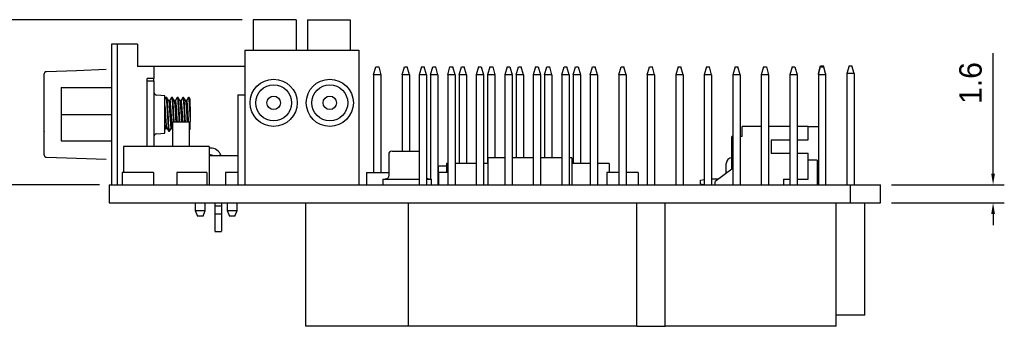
# Model space of a CAD drawing. Header units: millimetres. Extents: x 274 to 694, y 677 to 971.
# Tile 3 of 22: x 355 to 442, y 765 to 793. Entities that reach past the tile are written whole.
import ezdxf

# ---------------------------------------------------------------- set-up
doc = ezdxf.new("R2010")
doc.units = ezdxf.units.MM
doc.layers.get('0').update_dxf_attribs({"linetype": 'CONTINUOUS'})
doc.layers.get('Defpoints').update_dxf_attribs({"linetype": 'CONTINUOUS'})
doc.dimstyles.get("Standard").update_dxf_attribs({"dimtxt": 2, "dimasz": 1, "dimexe": 1, "dimexo": 1, "dimgap": 1, "dimtad": 1, "dimdec": 1, "dimzin": 0, "dimdsep": 46, "dimtxsty": 'Standard', "dimcen": 1, "dimclrd": 1, "dimclre": 3, "dimclrt": 3, "dimadec": 0, "dimazin": 0, "dimtfac": 1, "dimtdec": 1, "dimtofl": 0, "dimtmove": 0, "dimatfit": 3, "dimfxl": 1, "dimtolj": 1, "dimtzin": 0, "dimarcsym": 0})

# ---------------------------------------------------------------- blocks, each defined once
blk = doc.blocks.new('*D6')
at = {"color": 3, "lineweight": -2}
for p, q in [((374.494, 792.729), (349.15, 792.729)), ((361.791, 778.029), (349.15, 778.029))]:
    blk.add_line(p, q, dxfattribs=at)
at = {"color": 1, "lineweight": -2}
blk.add_line((350.15, 791.729), (350.15, 779.029), dxfattribs=at)
at = {"color": 1}
for points in [[(349.983, 791.729), (350.316, 791.729), (350.15, 792.729)], [(349.983, 779.029), (350.316, 779.029), (350.15, 778.029)]]:
    blk.add_solid(points, dxfattribs=at)
at = {"layer": 'Defpoints', "color": 0}
for p in [(375.494, 792.729), (350.15, 778.029), (362.791, 778.029)]:
    blk.add_point(p, dxfattribs=at)
at = {"color": 3, "insert": (348.15, 785.379), "char_height": 2, "attachment_point": 5, "rotation": 90}
blk.add_mtext('\\A1;14.7', dxfattribs=at)
blk = doc.blocks.new('*D8')
at = {"color": 1, "lineweight": -2}
for p, q in [((441.411, 779.029), (441.411, 789.76)), ((441.411, 775.429), (441.411, 774.429))]:
    blk.add_line(p, q, dxfattribs=at)
at = {"color": 3, "lineweight": -2}
for p, q in [((432.374, 778.029), (442.411, 778.029)), ((432.374, 776.429), (442.411, 776.429))]:
    blk.add_line(p, q, dxfattribs=at)
at = {"color": 1}
for points in [[(441.245, 779.029), (441.578, 779.029), (441.411, 778.029)], [(441.245, 775.429), (441.578, 775.429), (441.411, 776.429)]]:
    blk.add_solid(points, dxfattribs=at)
at = {"layer": 'Defpoints', "color": 0}
for p in [(431.374, 778.029), (441.411, 778.029), (431.374, 776.429)]:
    blk.add_point(p, dxfattribs=at)
at = {"color": 3, "insert": (439.411, 787.094), "char_height": 2, "attachment_point": 5, "rotation": 90}
blk.add_mtext('\\A1;1.6', dxfattribs=at)

msp = doc.modelspace()

# ---------------------------------------------------------------- linework, layer by layer
at = {"linetype": 'Continuous'}
for p, q in [((379.304, 792.729), (375.494, 792.729)), ((375.494, 792.729), (375.494, 790.029)), ((379.304, 792.729), (379.304, 790.029)), ((380.32, 792.729), (384.13, 792.729)), ((380.32, 792.729), (380.32, 790.029)), ((384.13, 792.729), (384.13, 790.029)), ((362.877, 790.551), (362.877, 790.399)), ((363.377, 790.551), (362.877, 790.551)), ((363.377, 790.551), (363.377, 790.399)), ((363.377, 790.551), (363.377, 790.399)), ((365.177, 790.551), (363.377, 790.551)), ((365.177, 790.551), (365.177, 790.399)), ((362.877, 790.399), (362.877, 789.966)), ((362.877, 789.966), (362.877, 789.317)), ((363.377, 790.399), (363.377, 789.966)), ((363.377, 790.399), (363.377, 789.966)), ((363.377, 789.966), (363.377, 789.317)), ((363.377, 789.966), (363.377, 789.317)), ((365.177, 790.399), (365.177, 789.966)), ((365.177, 789.966), (365.177, 789.317)), ((374.732, 790.029), (375.212, 790.029)), ((374.732, 790.029), (374.732, 778.029)), ((375.212, 790.029), (380.632, 790.029)), ((380.632, 790.029), (384.892, 790.029)), ((384.892, 790.029), (384.892, 778.029)), ((362.877, 789.317), (362.877, 788.551)), ((363.377, 789.317), (363.377, 788.551)), ((363.377, 789.317), (363.377, 788.551)), ((365.177, 789.317), (365.177, 788.551)), ((356.879, 787.942), (356.877, 787.897)), ((356.877, 787.89), (356.877, 787.897)), ((356.877, 787.824), (356.877, 787.89)), ((356.877, 787.69), (356.877, 787.824)), ((356.889, 787.985), (356.879, 787.942)), ((356.895, 788.002), (356.889, 787.985)), ((356.903, 788.018), (356.895, 788.002)), ((356.913, 788.032), (356.903, 788.018)), ((356.924, 788.045), (356.913, 788.032)), ((356.936, 788.056), (356.924, 788.045)), ((356.95, 788.066), (356.936, 788.056)), ((356.966, 788.075), (356.95, 788.066)), ((356.983, 788.082), (356.966, 788.075)), ((357.025, 788.093), (356.983, 788.082)), ((357.07, 788.096), (357.025, 788.093)), ((359.732, 788.189), (357.07, 788.096)), ((362.395, 788.282), (359.732, 788.189)), ((362.877, 788.551), (362.877, 780.029)), ((363.377, 788.551), (363.377, 780.029)), ((363.377, 788.551), (363.377, 778.029)), ((366.627, 788.551), (365.177, 788.551)), ((366.627, 788.551), (366.627, 787.497)), ((374.731, 788.551), (366.627, 788.551)), ((386.218, 787.829), (386.418, 788.529)), ((386.218, 787.829), (386.218, 779.129)), ((386.868, 787.829), (386.218, 787.829)), ((386.418, 788.529), (386.668, 788.529)), ((386.668, 788.529), (386.868, 787.829)), ((386.868, 787.829), (386.868, 779.129)), ((388.758, 787.829), (388.958, 788.529)), ((388.758, 787.829), (388.758, 781.029)), ((389.408, 787.829), (388.758, 787.829)), ((388.958, 788.529), (389.208, 788.529)), ((389.408, 787.829), (389.208, 788.529)), ((389.408, 787.829), (389.408, 781.029)), ((390.482, 788.529), (390.282, 787.829)), ((390.932, 787.829), (390.282, 787.829)), ((390.282, 787.829), (390.282, 778.029)), ((390.482, 788.529), (390.732, 788.529)), ((390.932, 787.829), (390.732, 788.529)), ((390.932, 787.829), (390.932, 778.029)), ((391.298, 787.829), (391.498, 788.529)), ((391.948, 787.829), (391.298, 787.829)), ((391.298, 787.829), (391.298, 778.529)), ((391.498, 788.529), (391.748, 788.529)), ((391.948, 787.829), (391.748, 788.529)), ((391.948, 787.829), (391.948, 778.029)), ((392.822, 787.829), (393.022, 788.529)), ((393.472, 787.829), (392.822, 787.829)), ((392.822, 787.829), (392.822, 778.029)), ((393.022, 788.529), (393.272, 788.529)), ((393.472, 787.829), (393.272, 788.529)), ((393.472, 787.829), (393.472, 778.029)), ((393.838, 787.829), (394.038, 788.529)), ((394.488, 787.829), (393.838, 787.829)), ((393.838, 787.829), (393.838, 779.929)), ((394.038, 788.529), (394.288, 788.529)), ((394.488, 787.829), (394.288, 788.529)), ((394.488, 787.829), (394.488, 779.929)), ((395.562, 788.529), (395.362, 787.829)), ((396.012, 787.829), (395.362, 787.829)), ((395.362, 787.829), (395.362, 778.029)), ((395.562, 788.529), (395.812, 788.529)), ((395.812, 788.529), (396.012, 787.829)), ((396.012, 787.829), (396.012, 778.029)), ((396.578, 788.529), (396.378, 787.829)), ((396.378, 787.829), (396.378, 779.929)), ((397.028, 787.829), (396.378, 787.829)), ((396.578, 788.529), (396.828, 788.529)), ((396.828, 788.529), (397.028, 787.829)), ((397.028, 787.829), (397.028, 780.429)), ((398.102, 788.529), (397.902, 787.829)), ((397.902, 787.829), (397.902, 778.029)), ((398.552, 787.829), (397.902, 787.829)), ((398.102, 788.529), (398.352, 788.529)), ((398.352, 788.529), (398.552, 787.829)), ((398.552, 787.829), (398.552, 778.029)), ((398.918, 787.829), (399.118, 788.529)), ((399.568, 787.829), (398.918, 787.829)), ((398.918, 787.829), (398.918, 780.429)), ((399.118, 788.529), (399.368, 788.529)), ((399.568, 787.829), (399.368, 788.529)), ((399.568, 787.829), (399.568, 780.429)), ((400.642, 788.529), (400.442, 787.829)), ((401.092, 787.829), (400.442, 787.829)), ((400.442, 787.829), (400.442, 778.029)), ((400.642, 788.529), (400.892, 788.529)), ((400.892, 788.529), (401.092, 787.829)), ((401.092, 787.829), (401.092, 778.029)), ((401.458, 787.829), (401.658, 788.529)), ((402.108, 787.829), (401.458, 787.829)), ((401.458, 787.829), (401.458, 780.429)), ((401.658, 788.529), (401.908, 788.529)), ((402.108, 787.829), (401.908, 788.529)), ((402.108, 787.829), (402.108, 780.429)), ((402.982, 787.829), (403.182, 788.529)), ((402.982, 787.829), (402.982, 778.029)), ((403.632, 787.829), (402.982, 787.829)), ((403.182, 788.529), (403.432, 788.529)), ((403.632, 787.829), (403.432, 788.529)), ((403.632, 787.829), (403.632, 778.029)), ((403.998, 787.829), (404.198, 788.529)), ((404.648, 787.829), (403.998, 787.829)), ((403.998, 787.829), (403.998, 779.929)), ((404.198, 788.529), (404.448, 788.529)), ((404.448, 788.529), (404.648, 787.829)), ((404.648, 787.829), (404.648, 779.929)), ((405.522, 787.829), (405.722, 788.529)), ((405.522, 787.829), (405.522, 778.029)), ((406.172, 787.829), (405.522, 787.829)), ((405.722, 788.529), (405.972, 788.529)), ((406.172, 787.829), (405.972, 788.529)), ((406.172, 787.829), (406.172, 778.029)), ((408.062, 787.829), (408.262, 788.529)), ((408.712, 787.829), (408.062, 787.829)), ((408.062, 787.829), (408.062, 778.029)), ((408.262, 788.529), (408.512, 788.529)), ((408.712, 787.829), (408.512, 788.529)), ((408.712, 787.829), (408.712, 778.029)), ((410.602, 787.829), (410.802, 788.529)), ((411.252, 787.829), (410.602, 787.829)), ((410.602, 787.829), (410.602, 778.029)), ((410.802, 788.529), (411.052, 788.529)), ((411.252, 787.829), (411.052, 788.529)), ((411.252, 787.829), (411.252, 778.029)), ((413.342, 788.529), (413.142, 787.829)), ((413.142, 787.829), (413.142, 778.029)), ((413.792, 787.829), (413.142, 787.829)), ((413.342, 788.529), (413.592, 788.529)), ((413.792, 787.829), (413.592, 788.529)), ((413.792, 787.829), (413.792, 778.029)), ((415.882, 788.529), (415.682, 787.829)), ((416.332, 787.829), (415.682, 787.829)), ((415.682, 787.829), (415.682, 778.029)), ((415.882, 788.529), (416.132, 788.529)), ((416.332, 787.829), (416.132, 788.529)), ((416.332, 787.829), (416.332, 778.029)), ((418.422, 788.529), (418.222, 787.829)), ((418.222, 787.829), (418.222, 778.029)), ((418.872, 787.829), (418.222, 787.829)), ((418.422, 788.529), (418.672, 788.529)), ((418.872, 787.829), (418.672, 788.529)), ((418.872, 787.829), (418.872, 778.029)), ((420.962, 788.529), (420.762, 787.829)), ((421.412, 787.829), (420.762, 787.829)), ((420.762, 787.829), (420.762, 778.029)), ((420.962, 788.529), (421.212, 788.529)), ((421.212, 788.529), (421.412, 787.829)), ((421.412, 787.829), (421.412, 778.029)), ((423.502, 788.529), (423.302, 787.829)), ((423.302, 787.829), (423.302, 778.029)), ((423.952, 787.829), (423.302, 787.829)), ((423.502, 788.529), (423.752, 788.529)), ((423.752, 788.529), (423.952, 787.829)), ((423.952, 787.829), (423.952, 778.029)), ((425.842, 787.929), (426.042, 788.629)), ((425.842, 787.829), (426.042, 788.529)), ((425.842, 787.929), (425.842, 787.829)), ((425.87, 787.929), (425.842, 787.929)), ((426.492, 787.829), (425.842, 787.829)), ((425.842, 787.829), (425.842, 778.029)), ((426.042, 788.629), (426.292, 788.629)), ((426.042, 788.529), (426.292, 788.529)), ((426.492, 787.929), (426.292, 788.629)), ((426.292, 788.529), (426.492, 787.829)), ((426.492, 787.929), (426.463, 787.929)), ((426.492, 787.929), (426.492, 787.829)), ((426.492, 787.829), (426.492, 778.029)), ((428.582, 788.629), (428.382, 787.929)), ((429.032, 787.929), (428.382, 787.929)), ((428.382, 787.929), (428.382, 778.029)), ((428.582, 788.629), (428.832, 788.629)), ((429.032, 787.929), (428.832, 788.629)), ((429.032, 787.929), (429.032, 778.029)), ((356.877, 787.495), (356.877, 787.69)), ((356.877, 787.249), (356.877, 787.495)), ((356.877, 786.964), (356.877, 787.249)), ((356.877, 786.655), (356.877, 786.964)), ((366.627, 787.497), (366.027, 787.497)), ((366.027, 781.429), (366.027, 787.497)), ((366.027, 787.297), (366.627, 787.297)), ((366.627, 787.297), (366.627, 787.497)), ((366.627, 787.297), (366.627, 787.151)), ((366.627, 787.151), (366.627, 786.797)), ((356.877, 786.339), (356.877, 786.655)), ((356.877, 786.152), (356.877, 786.339)), ((356.877, 785.939), (356.877, 786.152)), ((358.377, 786.678), (362.877, 786.678)), ((358.377, 786.678), (358.377, 785.341)), ((366.627, 786.797), (366.627, 781.797)), ((356.877, 785.563), (356.877, 785.939)), ((356.877, 785.283), (356.877, 785.563)), ((356.877, 785.035), (356.877, 785.283)), ((358.377, 785.341), (358.377, 784.29)), ((367.627, 785.96), (366.901, 786.023)), ((367.627, 785.833), (367.627, 785.96)), ((367.627, 785.473), (367.627, 785.833)), ((367.709, 785.792), (367.627, 785.651)), ((367.627, 784.933), (367.627, 785.473)), ((367.649, 784.991), (367.627, 785.245)), ((367.708, 785.787), (367.71, 785.794)), ((367.789, 785.797), (367.715, 785.797)), ((367.715, 785.794), (367.721, 785.794)), ((367.721, 785.794), (367.724, 785.788)), ((367.724, 785.788), (367.737, 785.74)), ((367.737, 785.74), (367.747, 785.676)), ((367.747, 785.676), (367.751, 785.649)), ((367.751, 785.649), (367.764, 785.522)), ((367.764, 785.522), (367.774, 785.402)), ((367.774, 785.402), (367.778, 785.357)), ((367.778, 785.357), (367.791, 785.166)), ((367.807, 785.759), (367.789, 785.794)), ((367.866, 785.67), (367.79, 785.801)), ((367.791, 785.166), (367.801, 785.003)), ((367.81, 785.743), (367.807, 785.759)), ((367.821, 785.681), (367.81, 785.743)), ((367.834, 785.565), (367.821, 785.681)), ((367.837, 785.529), (367.834, 785.565)), ((367.847, 785.41), (367.837, 785.529)), ((367.861, 785.227), (367.847, 785.41)), ((367.864, 785.176), (367.861, 785.227)), ((367.874, 785.014), (367.864, 785.176)), ((367.943, 785.539), (367.866, 785.67)), ((368.071, 785.547), (367.933, 785.547)), ((367.941, 785.536), (367.947, 785.528)), ((367.947, 785.528), (367.961, 785.473)), ((367.961, 785.473), (367.974, 785.387)), ((367.974, 785.387), (367.988, 785.266)), ((367.988, 785.266), (368.001, 785.122)), ((368.209, 785.792), (368.067, 785.547)), ((368.093, 785.5), (368.071, 785.543)), ((368.106, 785.425), (368.093, 785.5)), ((368.12, 785.32), (368.106, 785.425)), ((368.133, 785.182), (368.12, 785.32)), ((368.147, 785.024), (368.133, 785.182)), ((368.289, 785.797), (368.215, 785.797)), ((368.215, 785.792), (368.221, 785.793)), ((368.221, 785.793), (368.231, 785.766)), ((368.231, 785.766), (368.235, 785.752)), ((368.235, 785.752), (368.248, 785.671)), ((368.248, 785.671), (368.258, 785.583)), ((368.258, 785.583), (368.262, 785.549)), ((368.262, 785.549), (368.275, 785.394)), ((368.275, 785.394), (368.285, 785.254)), ((368.285, 785.254), (368.289, 785.204)), ((368.294, 785.794), (368.289, 785.794)), ((368.289, 785.204), (368.302, 784.992)), ((368.366, 785.67), (368.29, 785.802)), ((368.304, 785.769), (368.294, 785.794)), ((368.318, 785.7), (368.304, 785.769)), ((368.321, 785.676), (368.318, 785.7)), ((368.331, 785.589), (368.321, 785.676)), ((368.345, 785.445), (368.331, 785.589)), ((368.348, 785.402), (368.345, 785.445)), ((368.358, 785.264), (368.348, 785.402)), ((368.372, 785.059), (368.358, 785.264)), ((368.442, 785.539), (368.366, 785.67)), ((368.571, 785.547), (368.433, 785.547)), ((368.441, 785.537), (368.445, 785.533)), ((368.445, 785.533), (368.458, 785.486)), ((368.458, 785.486), (368.472, 785.403)), ((368.472, 785.403), (368.485, 785.291)), ((368.485, 785.291), (368.499, 785.147)), ((368.709, 785.793), (368.567, 785.547)), ((368.591, 785.509), (368.571, 785.543)), ((368.604, 785.441), (368.591, 785.509)), ((368.617, 785.339), (368.604, 785.441)), ((368.631, 785.21), (368.617, 785.339)), ((368.644, 785.051), (368.631, 785.21)), ((368.789, 785.797), (368.715, 785.797)), ((368.715, 785.797), (368.715, 785.797)), ((368.715, 785.797), (368.719, 785.796)), ((368.719, 785.796), (368.732, 785.764)), ((368.732, 785.764), (368.742, 785.712)), ((368.742, 785.712), (368.746, 785.689)), ((368.746, 785.689), (368.759, 785.577)), ((368.759, 785.577), (368.769, 785.466)), ((368.769, 785.466), (368.772, 785.425)), ((368.772, 785.425), (368.786, 785.245)), ((368.786, 785.245), (368.796, 785.089)), ((368.805, 785.766), (368.789, 785.796)), ((368.866, 785.67), (368.79, 785.802)), ((368.815, 785.716), (368.805, 785.766)), ((368.829, 785.615), (368.815, 785.716)), ((368.832, 785.583), (368.829, 785.615)), ((368.842, 785.474), (368.832, 785.583)), ((368.855, 785.303), (368.842, 785.474)), ((368.859, 785.254), (368.855, 785.303)), ((368.869, 785.099), (368.859, 785.254)), ((368.942, 785.539), (368.866, 785.67)), ((369.071, 785.547), (368.933, 785.547)), ((368.941, 785.539), (368.943, 785.539)), ((368.943, 785.539), (368.956, 785.496)), ((368.956, 785.496), (368.969, 785.42)), ((368.969, 785.42), (368.983, 785.31)), ((368.983, 785.31), (368.996, 785.175)), ((368.996, 785.175), (369.01, 785.01)), ((369.208, 785.792), (369.067, 785.547)), ((369.088, 785.518), (369.071, 785.543)), ((369.102, 785.454), (369.088, 785.518)), ((369.115, 785.36), (369.102, 785.454)), ((369.129, 785.232), (369.115, 785.36)), ((369.142, 785.082), (369.129, 785.232)), ((369.289, 785.797), (369.215, 785.797)), ((369.215, 785.796), (369.216, 785.797)), ((369.216, 785.797), (369.226, 785.783)), ((369.226, 785.783), (369.23, 785.773)), ((369.23, 785.773), (369.243, 785.708)), ((369.243, 785.708), (369.253, 785.631)), ((369.253, 785.631), (369.256, 785.6)), ((369.256, 785.6), (369.27, 785.459)), ((369.27, 785.459), (369.28, 785.328)), ((369.28, 785.328), (369.283, 785.281)), ((369.283, 785.281), (369.297, 785.079)), ((369.299, 785.785), (369.289, 785.797)), ((369.366, 785.67), (369.29, 785.802)), ((369.312, 785.732), (369.299, 785.785)), ((369.316, 785.712), (369.312, 785.732)), ((369.326, 785.637), (369.316, 785.712)), ((369.339, 785.506), (369.326, 785.637)), ((369.343, 785.466), (369.339, 785.506)), ((369.353, 785.337), (369.343, 785.466)), ((369.366, 785.143), (369.353, 785.337)), ((369.442, 785.539), (369.366, 785.67)), ((369.571, 785.547), (369.433, 785.547)), ((369.441, 785.539), (369.454, 785.506)), ((369.454, 785.506), (369.467, 785.435)), ((369.467, 785.435), (369.481, 785.333)), ((369.481, 785.333), (369.494, 785.199)), ((369.494, 785.199), (369.507, 785.042)), ((369.709, 785.793), (369.567, 785.547)), ((369.586, 785.525), (369.571, 785.545)), ((369.599, 785.469), (369.586, 785.525)), ((369.613, 785.377), (369.599, 785.469)), ((369.626, 785.258), (369.613, 785.377)), ((369.64, 785.108), (369.626, 785.258)), ((369.708, 785.79), (369.71, 785.794)), ((369.71, 785.794), (369.713, 785.797)), ((369.789, 785.797), (369.715, 785.797)), ((369.715, 785.795), (369.727, 785.781)), ((369.727, 785.781), (369.737, 785.742)), ((369.737, 785.742), (369.74, 785.723)), ((369.74, 785.723), (369.754, 785.625)), ((369.754, 785.625), (369.764, 785.526)), ((369.764, 785.526), (369.767, 785.488)), ((369.767, 785.488), (369.781, 785.32)), ((369.781, 785.32), (369.791, 785.171)), ((369.8, 785.783), (369.789, 785.792)), ((369.834, 785.725), (369.79, 785.802)), ((369.791, 785.171), (369.794, 785.118)), ((369.81, 785.745), (369.8, 785.783)), ((369.823, 785.659), (369.81, 785.745)), ((369.827, 785.631), (369.823, 785.659)), ((369.837, 785.533), (369.827, 785.631)), ((369.879, 785.648), (369.834, 785.725)), ((369.85, 785.374), (369.837, 785.533)), ((369.854, 785.328), (369.85, 785.374)), ((369.86, 785.231), (369.854, 785.328)), ((369.867, 785.129), (369.86, 785.231)), ((369.877, 785.615), (369.877, 785.647)), ((369.877, 785.541), (369.877, 785.615)), ((369.877, 785.422), (369.877, 785.541)), ((369.877, 785.27), (369.877, 785.422)), ((369.877, 784.967), (369.877, 785.27)), ((374.112, 786.029), (374.112, 778.029)), ((374.112, 786.029), (374.732, 786.029)), ((356.877, 784.787), (356.877, 785.035)), ((356.877, 783.422), (356.877, 784.787)), ((358.377, 784.29), (362.877, 784.29)), ((358.377, 784.29), (358.377, 782.978)), ((367.627, 784.297), (367.627, 784.933)), ((367.627, 783.661), (367.627, 784.297)), ((367.662, 784.809), (367.649, 784.991)), ((367.676, 784.607), (367.662, 784.809)), ((367.689, 784.402), (367.676, 784.607)), ((367.703, 784.188), (367.689, 784.402)), ((367.801, 785.003), (367.805, 784.946)), ((367.805, 784.946), (367.818, 784.712)), ((367.818, 784.712), (367.828, 784.525)), ((367.828, 784.525), (367.832, 784.461)), ((367.832, 784.461), (367.845, 784.21)), ((367.888, 784.785), (367.874, 785.014)), ((367.891, 784.723), (367.888, 784.785)), ((367.901, 784.537), (367.891, 784.723)), ((367.915, 784.287), (367.901, 784.537)), ((367.918, 784.223), (367.915, 784.287)), ((368.001, 785.122), (368.015, 784.949)), ((368.015, 784.949), (368.028, 784.764)), ((368.028, 784.764), (368.041, 784.559)), ((368.041, 784.559), (368.055, 784.353)), ((368.055, 784.353), (368.068, 784.139)), ((368.16, 784.84), (368.147, 785.024)), ((368.173, 784.645), (368.16, 784.84)), ((368.187, 784.436), (368.173, 784.645)), ((368.2, 784.228), (368.187, 784.436)), ((368.302, 784.992), (368.312, 784.817)), ((368.312, 784.817), (368.315, 784.756)), ((368.315, 784.756), (368.329, 784.513)), ((368.329, 784.513), (368.339, 784.322)), ((368.339, 784.322), (368.342, 784.257)), ((368.375, 785.003), (368.372, 785.059)), ((368.385, 784.829), (368.375, 785.003)), ((368.398, 784.588), (368.385, 784.829)), ((368.402, 784.525), (368.398, 784.588)), ((368.412, 784.334), (368.402, 784.525)), ((368.425, 784.084), (368.412, 784.334)), ((368.499, 785.147), (368.512, 784.983)), ((368.512, 784.983), (368.526, 784.794)), ((368.526, 784.794), (368.539, 784.597)), ((368.539, 784.597), (368.553, 784.386)), ((368.553, 784.386), (368.566, 784.178)), ((368.658, 784.875), (368.644, 785.051)), ((368.671, 784.677), (368.658, 784.875)), ((368.685, 784.475), (368.671, 784.677)), ((368.698, 784.261), (368.685, 784.475)), ((368.796, 785.089), (368.799, 785.034)), ((368.799, 785.034), (368.813, 784.806)), ((368.813, 784.806), (368.823, 784.622)), ((368.823, 784.622), (368.826, 784.559)), ((368.826, 784.559), (368.84, 784.309)), ((368.84, 784.309), (368.85, 784.118)), ((368.882, 784.877), (368.869, 785.099)), ((368.886, 784.817), (368.882, 784.877)), ((368.896, 784.634), (368.886, 784.817)), ((368.909, 784.386), (368.896, 784.634)), ((368.913, 784.322), (368.909, 784.386)), ((368.923, 784.13), (368.913, 784.322)), ((369.01, 785.01), (369.023, 784.83)), ((369.023, 784.83), (369.037, 784.63)), ((369.037, 784.63), (369.05, 784.425)), ((369.05, 784.425), (369.064, 784.211)), ((369.156, 784.904), (369.142, 785.082)), ((369.169, 784.715), (369.156, 784.904)), ((369.182, 784.508), (369.169, 784.715)), ((369.196, 784.3), (369.182, 784.508)), ((369.209, 784.087), (369.196, 784.3)), ((369.297, 785.079), (369.307, 784.909)), ((369.307, 784.909), (369.31, 784.85)), ((369.31, 784.85), (369.324, 784.61)), ((369.324, 784.61), (369.334, 784.421)), ((369.334, 784.421), (369.337, 784.356)), ((369.337, 784.356), (369.35, 784.106)), ((369.37, 785.089), (369.366, 785.143)), ((369.38, 784.92), (369.37, 785.089)), ((369.393, 784.685), (369.38, 784.92)), ((369.397, 784.622), (369.393, 784.685)), ((369.407, 784.433), (369.397, 784.622)), ((369.42, 784.182), (369.407, 784.433)), ((369.507, 785.042), (369.521, 784.86)), ((369.521, 784.86), (369.534, 784.667)), ((369.534, 784.667), (369.548, 784.458)), ((369.548, 784.458), (369.561, 784.251)), ((369.653, 784.939), (369.64, 785.108)), ((369.667, 784.746), (369.653, 784.939)), ((369.68, 784.546), (369.667, 784.746)), ((369.694, 784.334), (369.68, 784.546)), ((369.707, 784.126), (369.694, 784.334)), ((369.794, 785.118), (369.807, 784.898)), ((369.807, 784.898), (369.818, 784.718)), ((369.818, 784.718), (369.821, 784.656)), ((369.821, 784.656), (369.834, 784.408)), ((369.834, 784.408), (369.844, 784.217)), ((369.874, 785.022), (369.867, 785.129)), ((369.877, 784.967), (369.874, 785.022)), ((369.877, 784.967), (369.877, 784.297)), ((369.877, 784.297), (369.877, 783.627)), ((356.877, 782.554), (356.877, 783.422)), ((367.627, 783.121), (367.627, 783.661)), ((367.716, 783.983), (367.703, 784.188)), ((367.73, 783.781), (367.716, 783.983)), ((367.743, 783.6), (367.73, 783.781)), ((367.757, 783.433), (367.743, 783.6)), ((367.77, 783.295), (367.757, 783.433)), ((367.845, 784.21), (367.855, 784.02)), ((367.855, 784.02), (367.858, 783.957)), ((367.858, 783.957), (367.872, 783.719)), ((367.872, 783.719), (367.882, 783.547)), ((367.882, 783.547), (367.885, 783.492)), ((367.885, 783.492), (367.899, 783.293)), ((367.928, 784.032), (367.918, 784.223)), ((367.941, 783.791), (367.928, 784.032)), ((367.945, 783.73), (367.941, 783.791)), ((367.955, 783.558), (367.945, 783.73)), ((367.968, 783.351), (367.955, 783.558)), ((368.068, 784.139), (368.082, 783.935)), ((368.082, 783.935), (368.095, 783.736)), ((368.095, 783.736), (368.109, 783.559)), ((368.109, 783.559), (368.122, 783.398)), ((368.214, 784.016), (368.2, 784.228)), ((368.227, 783.818), (368.214, 784.016)), ((368.241, 783.628), (368.227, 783.818)), ((368.254, 783.462), (368.241, 783.628)), ((368.268, 783.315), (368.254, 783.462)), ((368.297, 783.629), (368.297, 781.429)), ((368.297, 783.629), (369.797, 783.629)), ((368.342, 784.257), (368.356, 784.008)), ((368.356, 784.008), (368.366, 783.823)), ((368.366, 783.823), (368.377, 783.63)), ((368.429, 784.02), (368.425, 784.084)), ((368.439, 783.835), (368.429, 784.02)), ((368.451, 783.629), (368.439, 783.835)), ((368.566, 784.178), (368.58, 783.967)), ((368.58, 783.967), (368.603, 783.629)), ((368.711, 784.054), (368.698, 784.261)), ((368.725, 783.849), (368.711, 784.054)), ((368.738, 783.661), (368.725, 783.849)), ((368.741, 783.629), (368.738, 783.661)), ((368.85, 784.118), (368.853, 784.054)), ((368.853, 784.054), (368.866, 783.812)), ((368.866, 783.812), (368.877, 783.628)), ((368.936, 783.885), (368.923, 784.13)), ((368.94, 783.823), (368.936, 783.885)), ((368.95, 783.646), (368.94, 783.823)), ((368.951, 783.63), (368.95, 783.646)), ((369.064, 784.211), (369.077, 784.006)), ((369.077, 784.006), (369.103, 783.63)), ((369.223, 783.886), (369.209, 784.087)), ((369.236, 783.69), (369.223, 783.886)), ((369.241, 783.629), (369.236, 783.69)), ((369.35, 784.106), (369.361, 783.918)), ((369.361, 783.918), (369.377, 783.629)), ((369.423, 784.118), (369.42, 784.182)), ((369.434, 783.93), (369.423, 784.118)), ((369.447, 783.693), (369.434, 783.93)), ((369.45, 783.635), (369.447, 783.693)), ((369.451, 783.628), (369.45, 783.635)), ((369.561, 784.251), (369.575, 784.038)), ((369.575, 784.038), (369.588, 783.839)), ((369.588, 783.839), (369.603, 783.629)), ((369.72, 783.917), (369.707, 784.126)), ((369.734, 783.725), (369.72, 783.917)), ((369.741, 783.63), (369.734, 783.725)), ((369.797, 783.629), (369.797, 781.429)), ((369.844, 784.217), (369.848, 784.153)), ((369.848, 784.153), (369.851, 784.086)), ((369.851, 784.086), (369.859, 783.953)), ((369.859, 783.953), (369.866, 783.821)), ((369.866, 783.821), (369.873, 783.69)), ((369.873, 783.69), (369.877, 783.627)), ((369.877, 783.376), (369.877, 783.627)), ((356.877, 781.69), (356.877, 782.554)), ((358.377, 782.978), (358.377, 781.948)), ((366.901, 782.571), (367.627, 782.635)), ((367.627, 783.349), (367.638, 783.244)), ((367.627, 782.761), (367.627, 783.121)), ((367.627, 782.943), (367.688, 783.047)), ((367.627, 782.635), (367.627, 782.761)), ((367.638, 783.244), (367.651, 783.147)), ((367.651, 783.147), (367.665, 783.08)), ((367.665, 783.08), (367.683, 783.051)), ((367.683, 783.047), (367.821, 783.047)), ((367.784, 783.182), (367.77, 783.295)), ((367.797, 783.104), (367.784, 783.182)), ((367.81, 783.058), (367.797, 783.104)), ((367.813, 783.056), (367.81, 783.058)), ((367.812, 783.055), (367.886, 782.928)), ((367.886, 782.928), (367.959, 782.801)), ((367.899, 783.293), (367.909, 783.159)), ((367.909, 783.159), (367.912, 783.118)), ((367.912, 783.118), (367.925, 782.98)), ((367.925, 782.98), (367.936, 782.899)), ((367.936, 782.899), (367.939, 782.877)), ((367.939, 782.877), (367.952, 782.817)), ((367.952, 782.817), (367.965, 782.797)), ((367.965, 782.797), (368.039, 782.797)), ((367.972, 783.302), (367.968, 783.351)), ((367.982, 783.167), (367.972, 783.302)), ((367.995, 783.019), (367.982, 783.167)), ((367.999, 782.986), (367.995, 783.019)), ((368.009, 782.904), (367.999, 782.986)), ((368.022, 782.831), (368.009, 782.904)), ((368.025, 782.819), (368.022, 782.831)), ((368.036, 782.798), (368.025, 782.819)), ((368.039, 782.801), (368.036, 782.798)), ((368.041, 782.794), (368.188, 783.047)), ((368.122, 783.398), (368.135, 783.266)), ((368.135, 783.266), (368.149, 783.161)), ((368.149, 783.161), (368.162, 783.09)), ((368.162, 783.09), (368.183, 783.051)), ((368.183, 783.047), (368.297, 783.047)), ((368.281, 783.201), (368.268, 783.315)), ((368.295, 783.114), (368.281, 783.201)), ((368.297, 783.107), (368.295, 783.114)), ((369.801, 783.085), (369.797, 783.109)), ((369.797, 783.047), (369.821, 783.047)), ((369.812, 783.057), (369.801, 783.085)), ((369.811, 783.056), (369.844, 783)), ((369.844, 783), (369.876, 782.944)), ((369.877, 783.22), (369.877, 783.376)), ((369.877, 783.097), (369.877, 783.22)), ((369.877, 783.009), (369.877, 783.097)), ((369.877, 782.958), (369.877, 783.009)), ((369.877, 782.944), (369.877, 782.958)), ((419.042, 782.329), (419.042, 783.229)), ((420.762, 783.229), (419.042, 783.229)), ((423.302, 783.229), (421.412, 783.229)), ((424.942, 783.229), (423.952, 783.229)), ((424.942, 783.229), (425.842, 783.229)), ((424.942, 782.029), (424.942, 783.229)), ((356.877, 781.163), (356.877, 781.69)), ((358.377, 781.948), (362.877, 781.948)), ((366.627, 781.797), (366.627, 781.596)), ((418.222, 782.329), (418.142, 782.329)), ((418.142, 781.053), (418.142, 782.329)), ((419.042, 782.329), (418.872, 782.329)), ((421.642, 782.029), (421.642, 780.829)), ((421.642, 782.029), (423.301, 782.029)), ((423.951, 782.029), (424.942, 782.029)), ((356.877, 780.808), (356.877, 781.163)), ((356.877, 780.684), (356.877, 780.808)), ((371.557, 781.429), (363.937, 781.429)), ((363.937, 781.429), (363.937, 779.129)), ((366.627, 781.596), (366.627, 781.429)), ((371.557, 781.429), (371.557, 778.029)), ((371.677, 781.297), (371.557, 781.297)), ((387.859, 781.029), (387.861, 781.029)), ((387.861, 781.029), (387.935, 781.029)), ((387.935, 781.029), (388.026, 781.029)), ((388.026, 781.029), (388.155, 781.029)), ((388.155, 781.029), (388.309, 781.029)), ((388.309, 781.029), (388.493, 781.029)), ((388.493, 781.029), (388.693, 781.029)), ((388.693, 781.029), (388.913, 781.029)), ((388.913, 781.029), (389.135, 781.029)), ((389.135, 781.029), (389.366, 781.029)), ((389.366, 781.029), (389.586, 781.029)), ((389.586, 781.029), (389.801, 781.029)), ((389.801, 781.029), (389.994, 781.029)), ((389.994, 781.029), (390.281, 781.029)), ((418.142, 779.429), (418.142, 781.053)), ((423.301, 780.829), (421.642, 780.829)), ((424.942, 780.829), (423.951, 780.829)), ((424.942, 778.529), (424.942, 780.829)), ((356.877, 780.684), (356.879, 780.639)), ((356.879, 780.639), (356.889, 780.596)), ((356.889, 780.596), (356.895, 780.579)), ((356.895, 780.579), (356.903, 780.563)), ((356.903, 780.563), (356.913, 780.548)), ((356.913, 780.548), (356.924, 780.536)), ((356.924, 780.536), (356.936, 780.524)), ((356.936, 780.524), (356.95, 780.514)), ((356.95, 780.514), (356.966, 780.506)), ((356.966, 780.506), (356.983, 780.499)), ((356.983, 780.499), (357.025, 780.487)), ((357.025, 780.487), (357.07, 780.484)), ((357.07, 780.484), (359.732, 780.391)), ((357.07, 780.484), (357.07, 780.484)), ((359.732, 780.391), (362.395, 780.298)), ((362.877, 780.029), (362.877, 779.264)), ((371.556, 780.629), (374.111, 780.629)), ((371.677, 780.697), (371.557, 780.697)), ((387.559, 780.729), (387.559, 778.829)), ((392.715, 779.929), (392.715, 779.129)), ((392.777, 779.929), (392.717, 779.929)), ((392.837, 779.929), (392.777, 779.929)), ((393.974, 779.929), (393.489, 779.929)), ((395.377, 779.929), (393.974, 779.929)), ((396.391, 779.929), (396.026, 779.929)), ((397.902, 780.429), (396.385, 780.429)), ((396.385, 780.429), (396.385, 778.029)), ((399.682, 780.429), (398.552, 780.429)), ((400.441, 780.429), (399.682, 780.429)), ((402.981, 780.429), (401.091, 780.429)), ((403.878, 780.429), (403.631, 780.429)), ((403.878, 780.429), (403.878, 778.029)), ((405.524, 779.929), (403.882, 779.929)), ((407.215, 779.929), (406.173, 779.929)), ((407.215, 779.929), (407.215, 779.129)), ((417.642, 779.062), (417.642, 779.929)), ((425.742, 780.229), (424.942, 780.229)), ((425.742, 780.229), (425.742, 778.029)), ((362.877, 779.264), (362.877, 778.615)), ((363.81, 779.129), (363.81, 778.029)), ((365.039, 779.129), (363.81, 779.129)), ((366.604, 779.129), (365.039, 779.129)), ((366.604, 779.129), (366.604, 778.029)), ((369.873, 779.129), (368.699, 779.129)), ((368.699, 779.129), (368.699, 778.029)), ((371.366, 779.129), (369.873, 779.129)), ((371.366, 779.129), (371.366, 778.029)), ((373.017, 779.129), (373.017, 778.029)), ((373.576, 779.129), (373.017, 779.129)), ((374.112, 779.129), (373.576, 779.129)), ((385.59, 779.129), (385.59, 778.029)), ((385.59, 779.129), (387.226, 779.129)), ((387.226, 779.129), (387.559, 779.129)), ((391.964, 779.729), (391.964, 779.029)), ((391.965, 779.729), (391.965, 779.729)), ((391.965, 779.729), (392.036, 779.729)), ((391.965, 779.029), (391.965, 779.029)), ((391.965, 779.029), (392.01, 779.029)), ((392.004, 779.129), (392.004, 778.029)), ((392.562, 779.129), (392.004, 779.129)), ((392.036, 779.729), (392.674, 779.729)), ((392.822, 779.129), (392.562, 779.129)), ((408.062, 779.129), (406.99, 779.129)), ((406.99, 779.129), (406.99, 778.029)), ((409.784, 779.129), (408.712, 779.129)), ((409.784, 779.129), (409.784, 778.029)), ((418.142, 779.429), (416.642, 778.329)), ((362.877, 778.615), (362.877, 778.181)), ((362.877, 778.181), (362.877, 778.029)), ((387.051, 778.529), (387.051, 778.279)), ((387.051, 778.529), (387.203, 778.529)), ((387.051, 778.279), (387.051, 778.029)), ((387.203, 778.529), (387.655, 778.529)), ((387.318, 778.535), (387.259, 778.529)), ((387.373, 778.552), (387.318, 778.535)), ((387.425, 778.579), (387.373, 778.552)), ((387.471, 778.617), (387.425, 778.579)), ((387.508, 778.663), (387.471, 778.617)), ((387.536, 778.714), (387.508, 778.663)), ((387.552, 778.769), (387.536, 778.714)), ((387.559, 778.829), (387.552, 778.769)), ((387.559, 778.829), (387.565, 778.829)), ((387.655, 778.529), (388.308, 778.529)), ((388.308, 778.529), (389.107, 778.529)), ((389.107, 778.529), (390.29, 778.529)), ((390.923, 778.529), (391.132, 778.529)), ((390.948, 778.617), (390.928, 778.64)), ((390.994, 778.579), (390.948, 778.617)), ((391.046, 778.552), (390.994, 778.579)), ((391.101, 778.535), (391.046, 778.552)), ((391.161, 778.529), (391.101, 778.535)), ((391.132, 778.529), (391.332, 778.529)), ((391.332, 778.529), (391.369, 778.529)), ((391.369, 778.279), (391.369, 778.529)), ((391.369, 778.029), (391.369, 778.279)), ((415.342, 778.429), (415.682, 778.514)), ((415.342, 778.129), (415.342, 778.429)), ((416.914, 778.529), (416.332, 778.529)), ((416.642, 778.029), (416.642, 778.329)), ((422.742, 778.529), (423.302, 778.529)), ((422.742, 778.529), (422.742, 778.029)), ((423.951, 778.529), (424.942, 778.529)), ((362.667, 778.029), (362.667, 777.229)), ((362.667, 778.029), (362.791, 778.029)), ((362.791, 778.029), (363.075, 778.029)), ((363.075, 778.029), (363.477, 778.029)), ((363.477, 778.029), (363.909, 778.029)), ((363.909, 778.029), (364.417, 778.029)), ((364.417, 778.029), (397.336, 778.029)), ((397.336, 778.029), (413.795, 778.029)), ((413.795, 778.029), (426.14, 778.029)), ((415.342, 778.129), (415.682, 778.044)), ((426.14, 778.029), (426.654, 778.029)), ((426.654, 778.029), (427.168, 778.029)), ((427.168, 778.029), (427.691, 778.029)), ((427.691, 778.029), (428.214, 778.029)), ((428.214, 778.029), (428.585, 778.029)), ((428.585, 778.029), (428.707, 778.029)), ((428.707, 776.429), (428.707, 778.029)), ((428.707, 778.029), (428.707, 778.029)), ((428.707, 778.029), (430.2, 778.029)), ((430.2, 778.029), (431.374, 778.029)), ((431.374, 776.429), (431.374, 778.029)), ((362.667, 777.229), (362.667, 776.429)), ((362.667, 776.429), (362.791, 776.429)), ((362.791, 776.429), (363.075, 776.429)), ((363.075, 776.429), (363.477, 776.429)), ((363.477, 776.429), (363.909, 776.429)), ((363.909, 776.429), (364.417, 776.429)), ((364.417, 776.429), (397.336, 776.429)), ((370.319, 776.429), (370.319, 775.729)), ((371.219, 775.729), (371.219, 776.429)), ((372.077, 776.429), (372.077, 776.137)), ((372.677, 776.429), (372.677, 776.137)), ((373.164, 776.429), (373.164, 775.729)), ((374.064, 775.729), (374.064, 776.429)), ((380.193, 765.429), (380.193, 776.429)), ((389.337, 765.429), (389.337, 776.429)), ((397.336, 776.429), (413.795, 776.429)), ((409.657, 765.429), (409.657, 776.429)), ((412.197, 765.429), (412.197, 776.429)), ((413.795, 776.429), (426.14, 776.429)), ((426.14, 776.429), (426.654, 776.429)), ((426.654, 776.429), (427.168, 776.429)), ((427.168, 776.429), (427.691, 776.429)), ((427.437, 765.429), (427.437, 776.429)), ((427.691, 776.429), (428.214, 776.429)), ((428.214, 776.429), (428.585, 776.429)), ((428.585, 776.429), (428.707, 776.429)), ((428.707, 776.429), (428.707, 776.429)), ((428.707, 776.429), (430.2, 776.429)), ((429.977, 766.429), (429.977, 776.429)), ((430.2, 776.429), (431.374, 776.429)), ((370.319, 775.729), (370.519, 775.229)), ((370.319, 775.729), (370.451, 775.729)), ((370.451, 775.729), (370.769, 775.729)), ((370.769, 775.729), (371.087, 775.729)), ((371.019, 775.229), (371.219, 775.729)), ((371.087, 775.729), (371.219, 775.729)), ((372.677, 776.137), (372.077, 776.137)), ((372.077, 776.137), (372.077, 775.733)), ((372.077, 775.733), (372.077, 775.416)), ((372.677, 776.137), (372.677, 775.733)), ((372.677, 775.733), (372.677, 775.416)), ((373.164, 775.729), (373.364, 775.229)), ((373.164, 775.729), (373.296, 775.729)), ((373.296, 775.729), (373.614, 775.729)), ((373.614, 775.729), (373.932, 775.729)), ((373.864, 775.229), (374.064, 775.729)), ((373.932, 775.729), (374.064, 775.729)), ((370.644, 775.229), (370.519, 775.229)), ((370.894, 775.229), (370.644, 775.229)), ((371.019, 775.229), (370.894, 775.229)), ((372.677, 775.416), (372.077, 775.416)), ((372.077, 775.416), (372.077, 774.556)), ((372.677, 775.416), (372.677, 774.556)), ((373.489, 775.229), (373.364, 775.229)), ((373.739, 775.229), (373.489, 775.229)), ((373.864, 775.229), (373.739, 775.229)), ((372.077, 774.556), (372.077, 774.177)), ((372.077, 774.177), (372.077, 774.028)), ((372.077, 774.028), (372.077, 773.886)), ((372.077, 773.877), (372.677, 773.877)), ((372.077, 773.874), (372.677, 773.874)), ((372.677, 774.556), (372.677, 774.177)), ((372.677, 774.177), (372.677, 774.028)), ((372.677, 774.028), (372.677, 773.886)), ((429.977, 766.429), (427.437, 766.429)), ((389.337, 765.429), (380.193, 765.429)), ((398.277, 765.429), (389.337, 765.429)), ((409.657, 765.429), (398.277, 765.429)), ((409.657, 765.429), (412.197, 765.429)), ((418.902, 765.429), (412.197, 765.429)), ((427.437, 765.429), (418.902, 765.429))]:
    msp.add_line(p, q, dxfattribs=at)
for centre, radius in [((377.312, 785.329), 2.1), ((377.312, 785.329), 1.6), ((382.312, 785.329), 2.1), ((382.312, 785.329), 1.6), ((377.312, 785.329), 0.6), ((382.312, 785.329), 0.6)]:
    msp.add_circle(centre, radius, dxfattribs=at)
for centre, radius, start, end in [((366.927, 786.322), 0.3, 180, 265), ((357.377, 782.786), 0.5, 177.7725, 180.01406), ((357.377, 782.785), 0.5, 177.7725, 179.99156), ((366.927, 782.272), 0.3, 95, 180), ((371.677, 780.297), 1, 19.38516, 90), ((387.859, 780.729), 0.3, 92.93197, 180.02966), ((371.677, 780.297), 0.4, 56.07281, 90), ((418.142, 779.929), 0.5, 90, 180)]:
    msp.add_arc(centre, radius, start, end, dxfattribs=at)

# ---------------------------------------------------------------- dimensions: what is measured, and where the dimension line sits
dim = msp.add_linear_dim(base=(350.15, 778.029), p1=(375.494, 792.729), p2=(362.791, 778.029), angle=90, dimstyle='Standard')
dim.commit()
dim.dimension.update_dxf_attribs({"geometry": '*D6', "text_midpoint": (348.15, 785.379)})
dim = msp.add_linear_dim(base=(441.411, 778.029), p1=(431.374, 776.429), p2=(431.374, 778.029), angle=90, dimstyle='Standard')
dim.commit()
dim.dimension.update_dxf_attribs({"geometry": '*D8', "text_midpoint": (441.411, 787.094), "dimtype": 160})

doc.saveas('drawing.dxf')
